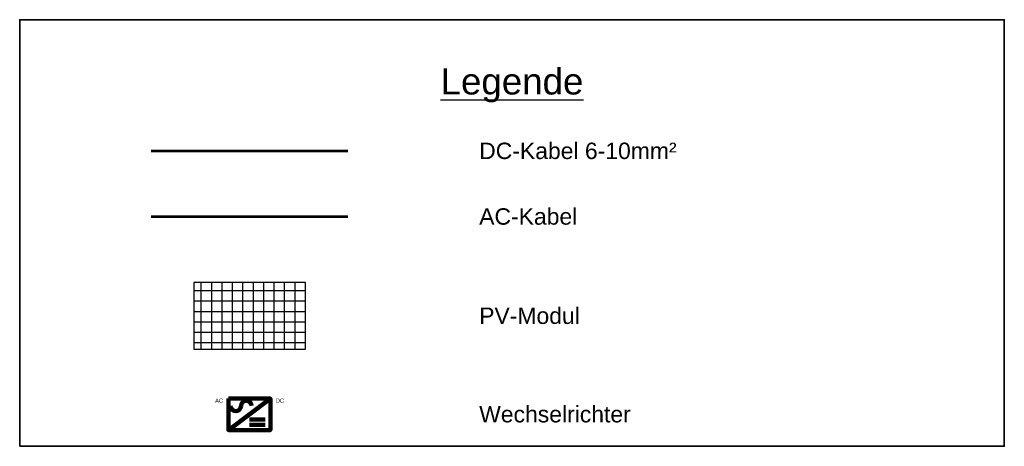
# Model space of a CAD drawing. Header units: millimetres. Extents: x -93000 to 141125, y 0 to 39239.
# Tile 9 of 9: x 133625 to 141125, y 0 to 3250. Entities that reach past the tile are written whole.
import ezdxf

# ---------------------------------------------------------------- set-up
doc = ezdxf.new("R2010")
doc.units = ezdxf.units.MM
for name, color, linetype in [('E_Leitung_DC-Kabel_6mm2', 1, 'Continuous'), ('E_Leitung_Wechselspannung', 5, 'Continuous'), ('E_N_PV-Anlage', 6, 'Continuous'), ('E_Starkstrom_Schwachstrom', 1, 'Continuous'), ('E_Text', 7, 'Continuous')]:
    doc.layers.add(name, color=color, linetype=linetype)
doc.layers.add('Z_Schriftfeld', color=7, linetype='Continuous', lineweight=35)
doc.styles.add('E_Starkstrom_Schwachstrom', font='arial.ttf')

# ---------------------------------------------------------------- blocks, each defined once
blk = doc.blocks.new('PV_Wechselrichter')
at = {"layer": 'E_Starkstrom_Schwachstrom', "lineweight": 100}
blk.add_lwpolyline([(-500, 0), (500, 0), (500, -750), (-500, -750)], close=True, dxfattribs=at)
for points in [[(-500, -750), (500, 0)], [(0, -500), (375, -500)], [(0, -625), (375, -625)]]:
    blk.add_lwpolyline(points, dxfattribs=at)
for centre, start, end in [((-325, -175), 180, 0), ((-75, -175), 0, 180)]:
    blk.add_arc(centre, 125, start, end, dxfattribs=at)
at = {"layer": 'E_Text', "color": 7, "linetype": 'Continuous', "char_height": 100, "style": 'E_Starkstrom_Schwachstrom'}
for s, insert, attachment_point in [('AC', (-625, 0), 3), ('DC', (625, 0), 1)]:
    blk.add_mtext(s, dxfattribs=dict(at, insert=insert, attachment_point=attachment_point))
blk = doc.blocks.new('Solarneu')
at = {"layer": 'E_N_PV-Anlage', "color": 3}
for p, q in [((0, 0), (1020, 0)), ((0, -1700), (0, 0)), ((1020, 0), (1020, -1700)), ((1020, -1700), (0, -1700))]:
    blk.add_line(p, q, dxfattribs=at)
at = {"layer": 'E_N_PV-Anlage'}
for p, q in [((0, -109), (1020, -109)), ((124, 0), (124, -1700)), ((283, 0), (283, -1700)), ((442, 0), (442, -1700)), ((600, 0), (600, -1700)), ((759, 0), (759, -1700)), ((918, 0), (918, -1700)), ((0, -268), (1020, -268)), ((0, -426), (1020, -426)), ((0, -585), (1020, -585)), ((0, -744), (1020, -744)), ((0, -903), (1020, -903)), ((0, -1061), (1020, -1061)), ((0, -1220), (1020, -1220)), ((0, -1379), (1020, -1379)), ((0, -1538), (1020, -1538)), ((0, -1696), (1020, -1696))]:
    blk.add_line(p, q, dxfattribs=at)

msp = doc.modelspace()

# ---------------------------------------------------------------- linework, layer by layer
at = {"layer": 'E_Leitung_DC-Kabel_6mm2', "lineweight": 100, "const_width": 20}
msp.add_lwpolyline([(134625, 2250), (136125, 2250)], dxfattribs=at)
at = {"layer": 'E_Leitung_Wechselspannung', "lineweight": 100, "const_width": 20}
msp.add_lwpolyline([(134625, 1750), (136125, 1750)], dxfattribs=at)
at = {"layer": 'Z_Schriftfeld', "color": 7, "lineweight": 35}
msp.add_lwpolyline([(133625, 0), (141125, 0), (141125, 3250), (133625, 3250)], close=True, dxfattribs=at)

# ---------------------------------------------------------------- block references
at = {"layer": 'E_N_PV-Anlage', "xscale": -0.5, "yscale": 0.5, "zscale": 0.5, "rotation": 90}
msp.add_blockref('Solarneu', (134950.9, 1248.8), dxfattribs=at)
at = {"layer": 'E_Starkstrom_Schwachstrom', "lineweight": 100, "xscale": 0.3200000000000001, "yscale": 0.3200000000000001, "zscale": 0.3200000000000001}
msp.add_blockref('PV_Wechselrichter', (135375, 363.8), dxfattribs=at)

# ---------------------------------------------------------------- texts
at = {"layer": 'E_Starkstrom_Schwachstrom', "insert": (137375, 2750), "char_height": 200, "attachment_point": 5, "style": 'E_Starkstrom_Schwachstrom'}
msp.add_mtext('{\\L\\C7;Legende}', dxfattribs=at)
at = {"layer": 'E_Starkstrom_Schwachstrom', "color": 7, "char_height": 125, "width": 3500, "attachment_point": 4, "style": 'E_Starkstrom_Schwachstrom'}
for s, insert in [('DC-Kabel 6-10mm²', (137125, 2250)), ('AC-Kabel', (137125, 1750)), ('PV-Modul', (137125, 993.8)), ('Wechselrichter', (137125, 243.8))]:
    msp.add_mtext(s, dxfattribs=dict(at, insert=insert))

doc.saveas('drawing.dxf')
